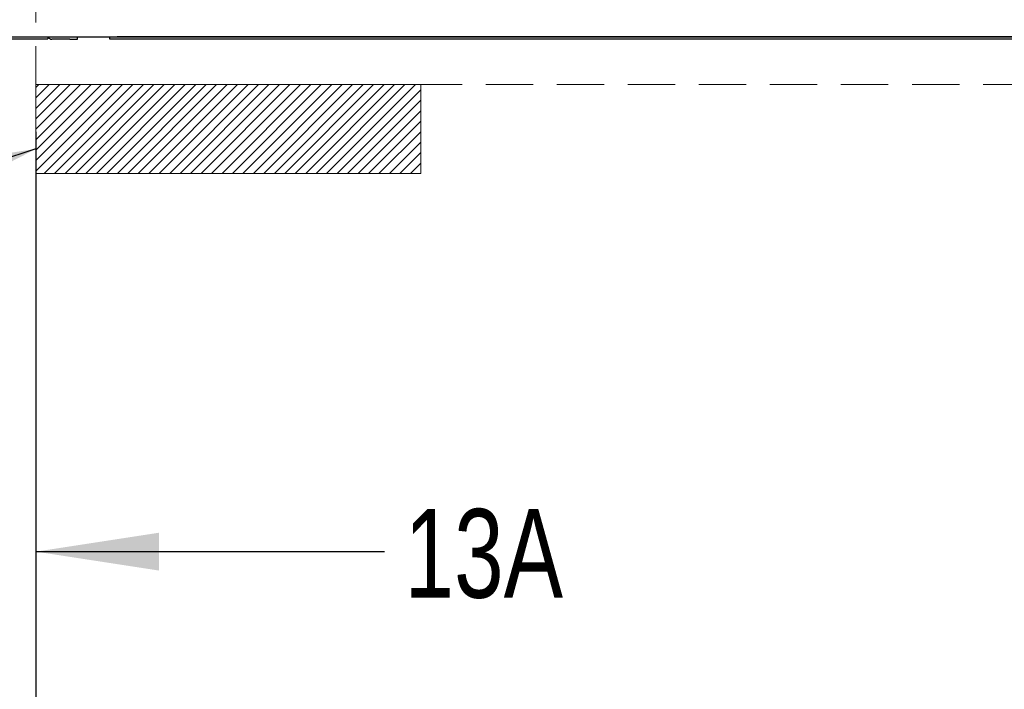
# Model space of a CAD drawing. Header units: inches. Extents: x 42 to 206, y 24 to 147.
# Tile 3 of 47: x 70 to 87, y 36 to 47. Entities that reach past the tile are written whole.
import ezdxf

# ---------------------------------------------------------------- set-up
doc = ezdxf.new("R2010")
doc.units = ezdxf.units.IN
doc.header["$LTSCALE"] = 16
doc.header["$MEASUREMENT"] = 0
doc.linetypes.add('HIDDEN', pattern=[0.075, 0.05, -0.025])
doc.layers.add('FORMAT', color=7, linetype='Continuous')
doc.styles.add('SLDTEXTSTYLE0', font='TXT', dxfattribs={"width": 0.75})
doc.dimstyles.new('SLDDIMSTYLE0', dxfattribs={"dimtxt": 1.5, "dimasz": 2.08, "dimexe": 0, "dimexo": 0.0625, "dimgap": 0.375, "dimtad": 0, "dimtih": 1, "dimtoh": 1, "dimdec": 0, "dimrnd": 1e-09, "dimzin": 12, "dimdsep": 46, "dimlunit": 5, "dimtxsty": 'SLDTEXTSTYLE0', "dimsah": 1, "dimcen": 0.09, "dimadec": 0, "dimazin": 3, "dimtfac": 1, "dimtdec": 0, "dimtofl": 0, "dimtmove": 0, "dimatfit": 3, "dimfxl": 0, "dimfrac": 2, "dimtolj": 1, "dimtzin": 12, "dimarcsym": 0})
doc.dimstyles.new('SLDDIMSTYLE1', dxfattribs={"dimtxt": 1.5, "dimasz": 2.08, "dimexe": 0, "dimexo": 0.0625, "dimgap": 0.375, "dimtad": 0, "dimtih": 1, "dimtoh": 1, "dimdec": 0, "dimrnd": 1e-09, "dimzin": 12, "dimdsep": 46, "dimlunit": 5, "dimtxsty": 'SLDTEXTSTYLE0', "dimsah": 1, "dimcen": 0.09, "dimadec": 0, "dimazin": 3, "dimtfac": 1, "dimtdec": 0, "dimtmove": 0, "dimatfit": 0, "dimfxl": 0, "dimfrac": 2, "dimtolj": 1, "dimtzin": 12, "dimarcsym": 0})
doc.dimstyles.new('SLDDIMSTYLE2', dxfattribs={"dimtxt": 0.18, "dimasz": 2.08, "dimexe": 0, "dimexo": 0.0625, "dimgap": 0, "dimtad": 0, "dimtih": 1, "dimtoh": 1, "dimdec": 0, "dimrnd": 1e-09, "dimzin": 0, "dimdsep": 46, "dimlunit": 5, "dimtxsty": 'Standard', "dimsah": 1, "dimcen": 0.09, "dimadec": 0, "dimazin": 0, "dimtfac": 2.08, "dimtdec": 0, "dimtofl": 0, "dimtmove": 0, "dimatfit": 3, "dimfxl": 0, "dimfrac": 2, "dimtolj": 1, "dimtzin": 0, "dimarcsym": 0})

# ---------------------------------------------------------------- blocks, each defined once
blk = doc.blocks.new('_D_1')
at = {"layer": 'FORMAT'}
for p, q in [((70.202, 45.231), (70.202, 32.564)), ((100.202, 45.231), (100.202, 32.564)), ((70.202, 34.564), (83.562, 34.564)), ((100.202, 34.564), (86.842, 34.564))]:
    blk.add_line(p, q, dxfattribs=at)
for points in [[(70.202, 34.564), (72.282, 34.244), (72.282, 34.884)], [(100.202, 34.564), (98.122, 34.884), (98.122, 34.244)]]:
    blk.add_solid(points, dxfattribs=at)
at = {"layer": 'FORMAT', "insert": (83.902, 35.285), "char_height": 1.5, "attachment_point": 1, "style": 'SLDTEXTSTYLE0'}
blk.add_mtext('5A', dxfattribs=at)
blk = doc.blocks.new('_D_2')
at = {"layer": 'FORMAT'}
for p, q in [((68.452, 46.122), (68.452, 36.138)), ((70.202, 45.231), (70.202, 36.138)), ((68.452, 38.138), (64.452, 38.138)), ((70.202, 38.138), (76.09, 38.138))]:
    blk.add_line(p, q, dxfattribs=at)
for points in [[(68.452, 38.138), (66.372, 38.458), (66.372, 37.818)], [(70.202, 38.138), (72.282, 37.818), (72.282, 38.458)]]:
    blk.add_solid(points, dxfattribs=at)
at = {"layer": 'FORMAT', "insert": (76.43, 38.859), "char_height": 1.5, "attachment_point": 1, "style": 'SLDTEXTSTYLE0'}
blk.add_mtext('13A', dxfattribs=at)
blk = doc.blocks.new('_D_5')
at = {"layer": 'FORMAT'}
for p, q in [((68.452, 46.06), (68.452, 28.695)), ((101.952, 46.06), (101.952, 28.695)), ((68.452, 30.695), (83.562, 30.695)), ((101.952, 30.695), (86.842, 30.695))]:
    blk.add_line(p, q, dxfattribs=at)
for points in [[(68.452, 30.695), (70.532, 30.375), (70.532, 31.015)], [(101.952, 30.695), (99.872, 31.015), (99.872, 30.375)]]:
    blk.add_solid(points, dxfattribs=at)
at = {"layer": 'FORMAT', "insert": (83.902, 31.416), "char_height": 1.5, "attachment_point": 1, "style": 'SLDTEXTSTYLE0'}
blk.add_mtext('2A', dxfattribs=at)

msp = doc.modelspace()

# ---------------------------------------------------------------- hatches: boundary and pattern name
at = {"layer": 'FORMAT'}
h = msp.add_hatch(dxfattribs=at)
h.set_pattern_fill('ANSI31', color=256, style=0)
h.paths.add_polyline_path([(76.702, 46.031), (76.702, 44.531), (70.202, 44.531), (70.202, 46.031)], flags=0)

# ---------------------------------------------------------------- linework, layer by layer
at = {"color": 7, "linetype": 'Continuous', "lineweight": 25}
for p, q in [((68.49, 46.836), (101.914, 46.836)), ((68.51, 46.806), (70.402, 46.806)), ((70.402, 46.836), (70.402, 46.806)), ((70.777, 46.798), (70.472, 46.798)), ((70.777, 46.798), (70.902, 46.798)), ((70.902, 46.798), (70.902, 46.836)), ((71.452, 46.798), (71.452, 46.836)), ((71.452, 46.836), (71.577, 46.836)), ((71.452, 46.836), (71.452, 46.836)), ((71.577, 46.798), (71.452, 46.798)), ((98.827, 46.836), (71.577, 46.836)), ((98.827, 46.798), (71.577, 46.798))]:
    msp.add_line(p, q, dxfattribs=at)
msp.add_arc((70.472, 46.868), 0.07, 206.5674, 270, dxfattribs=at)
at = {"layer": 'FORMAT', "linetype": 'HIDDEN', "lineweight": 18}
for p in [(70.202, 56.281), (100.202, 46.031)]:
    msp.add_line(p, (70.202, 46.031), dxfattribs=at)
at = {"layer": 'FORMAT', "lineweight": 18}
for p, q in [((70.202, 46.031), (76.702, 46.031)), ((70.202, 46.031), (70.202, 44.531)), ((76.702, 46.031), (76.702, 44.531)), ((70.202, 44.531), (76.702, 44.531))]:
    msp.add_line(p, q, dxfattribs=at)

# ---------------------------------------------------------------- dimensions: what is measured, and where the dimension line sits
at = {"layer": 'FORMAT'}
for base, p1, p2, text, dimstyle, picture, middle in [((68.452, 38.138), (70.202, 46.031), (68.452, 46.922), '13A', 'SLDDIMSTYLE1', '_D_2', (78.29, 38.138)), ((101.952, 30.695), (68.452, 46.86), (101.952, 46.86), '2A', 'SLDDIMSTYLE0', '_D_5', (85.202, 30.695))]:
    dim = msp.add_linear_dim(base=base, p1=p1, p2=p2, text=text, dimstyle=dimstyle, dxfattribs=at)
    dim.commit()
    dim.dimension.update_dxf_attribs({"geometry": picture, "text_midpoint": middle, "dimtype": 160})
dim = msp.add_linear_dim(base=(100.202, 34.564), p1=(70.202, 46.031), p2=(100.202, 46.031), angle=0, text='5A', dimstyle='SLDDIMSTYLE0', dxfattribs=at)
dim.commit()
dim.dimension.update_dxf_attribs({"geometry": '_D_1', "text_midpoint": (85.202, 34.564), "dimtype": 160})

# ---------------------------------------------------------------- leaders
msp.add_leader([(70.202, 44.944), (65.581, 43.447), (63.581, 43.447)], dimstyle='SLDDIMSTYLE2', dxfattribs=at)

doc.saveas('drawing.dxf')
